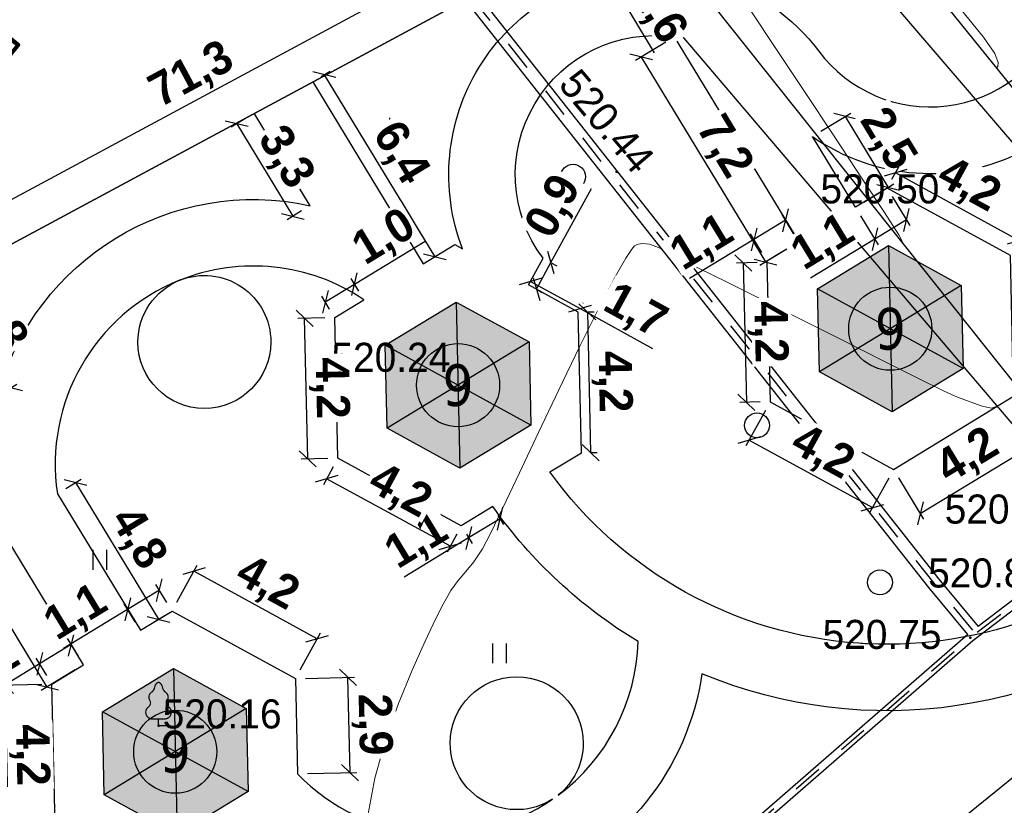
# Model space of a CAD drawing. Header units: millimetres. Extents: x 767170 to 66149698, y -983507 to 2493658.
# Tile 206 of 226: x 2842058 to 2871692, y -644420 to -620788. Entities that reach past the tile are written whole.
import ezdxf
from ezdxf.enums import TextEntityAlignment as Align

# ---------------------------------------------------------------- set-up
doc = ezdxf.new("R2010")
doc.units = ezdxf.units.MM
doc.linetypes.add('Д_ТРОТ_ТРУБА', pattern=[3, 1.5, -1.5])
for name, color, linetype in [('(004) Точки рельефа', 7, 'Continuous'), ('(022) Возд. Линии', 7, 'Continuous'), ('(028) Гидротехн.', 7, 'Continuous'), ('(031) Горизонтали', 42, 'Continuous'), ('(035) Откосы', 7, 'Continuous'), ('(036) Растительность', 7, 'Continuous'), ('(038) Деревья', 7, 'Continuous'), ('C-TOPO-MAJR', 9, 'Continuous'), ('YQ_DIM', 3, 'Continuous'), ('Цоколь', 7, 'Continuous')]:
    doc.layers.add(name, color=color, linetype=linetype)
doc.styles.add('D-431', font='txt')
doc.styles.add('FAYZXON', font='GOTHICB.TTF')
doc.styles.get("Standard").update_dxf_attribs({"font": 'isocpeui.ttf'})
doc.styles.add('Tahoma', font='tahoma.ttf')
doc.styles.add('СПДС', font='isocpeur.ttf')
doc.linetypes.add('ОТКОСЫ_НЕУКР', pattern='A,0.5,["|",Standard,S=1.2,R=0,X=0,Y=-1.2],1,["|",Standard,S=0.5,R=0,X=0,Y=-0.5],0.5', length=2)
doc.linetypes.add('ОТКОСЫ_НЕУКР1', pattern='A,0.5,["|",Standard,S=-1.2,R=0,X=0,Y=1.2],1,["|",Standard,S=-0.5,R=0,X=0,Y=0.5],0.5', length=2)
doc.dimstyles.new('MAGENTA genplan dimension', dxfattribs={"dimtxt": 1000, "dimasz": 500, "dimexe": 200, "dimexo": 300, "dimgap": 100, "dimtad": 1, "dimdec": 1, "dimlfac": 0.001, "dimzin": 1, "dimtxsty": 'FAYZXON', "dimblk": 'OBLIQUE', "dimcen": 0, "dimclrd": 142, "dimclre": 142, "dimclrt": 6, "dimadec": 0, "dimazin": 0, "dimtfac": 1, "dimtdec": 1, "dimtmove": 0, "dimatfit": 3, "dimldrblk": 'OBLIQUE', "dimfxl": 1, "dimlwd": 30, "dimlwe": 30, "dimarcsym": 0})

# ---------------------------------------------------------------- blocks, each defined once
blk = doc.blocks.new('d')
at = {"layer": '(038) Деревья'}
blk.add_ellipse((0, 0), major_axis=(0.265, 0.265), ratio=1, start_param=5.497787, end_param=11.780972, dxfattribs=at)
blk = doc.blocks.new('I04010')
for p, q in [((-0.412273, 0.007146), (-0.412273, 1.207146)), ((0.387727, 1.207146), (0.387727, 0.007146))]:
    blk.add_line(p, q)
blk = doc.blocks.new('karagach-flat-60')
at = {"layer": '(038) Деревья', "const_width": 0.0375}
for points in [[(0, 1.312, 0.246034), (-0.117, 1.159, 0.489079)], [(0, 1.312, -0.246034), (0.117, 1.159, -0.489079)], [(-0.208, 1.009, 0.430853), (-0.255, 0.753, 0.548276)], [(-0.208, 1.009, 0.181567), (-0.117, 1.159, 0.303004)], [(0.208, 1.009, -0.181567), (0.117, 1.159, -0.303004)], [(0.208, 1.009, -0.430853), (0.255, 0.753, -0.548276)], [(-0.315, 0.559, 0.383603), (-0.255, 0.753, 0.352912)], [(0.315, 0.559, -0.383603), (0.255, 0.753, -0.352912)], [(-0.315, 0.559, 0.626949), (-0.218, 0.206, 0.702465)], [(0.315, 0.559, -0.626949), (0.218, 0.206, -0.702465)]]:
    blk.add_lwpolyline(points, format="xyb", dxfattribs=at)
for points in [[(0, 0.206), (-0.218, 0.206)], [(0, 0), (0, 0.206)], [(0, 0.206), (0.218, 0.206)], [(0, 0), (0.281, 0)]]:
    blk.add_lwpolyline(points, dxfattribs=at)
at = {"layer": '(038) Деревья'}
blk.add_lwpolyline([(0, 0), (0, 0.206)], dxfattribs=at)
blk = doc.blocks.new('A$C05d28b1e')
at = {"layer": '(004) Точки рельефа', "color": 7, "linetype": 'ByBlock', "lineweight": -2}
for p in [(-72721, -27795), (-62407, -28440), (-81433, -33735), (-62077, -41814), (-86511, -44462)]:
    blk.add_point(p, dxfattribs=at)
at = {"layer": '(028) Гидротехн.', "color": 3, "linetype": 'Д_ТРОТ_ТРУБА', "ltscale": 600, "flags": 128}
blk.add_lwpolyline([(-58296, -38932), (-62076, -41813), (-73078, -51383)], dxfattribs=at)
at = {"layer": '(028) Гидротехн.', "ltscale": 600}
for points in [[(-58222, -39033), (-61998, -41911), (-72996, -51478)], [(-58377, -38837), (-61838, -41474)], [(-62156, -41717), (-73160, -51289)]]:
    blk.add_lwpolyline(points, dxfattribs=at)
at = {"layer": '(031) Горизонтали', "color": 42, "linetype": 'Continuous', "lineweight": 0, "ltscale": 600}
for points in [[(-61288, -24680), (-61288, -24680), (-61255, -24636), (-61241, -24513), (-61344, -24244), (-61677, -23747), (-62340, -22941), (-63189, -21976), (-64129, -20904), (-65064, -19777), (-65899, -18645), (-66538, -17559), (-66845, -16759), (-66924, -16216), (-66894, -15887), (-66851, -15734), (-66788, -15573), (-66629, -15278), (-66315, -14898), (-66114, -14749)], [(-64090, -29963), (-64233, -29698), (-64666, -29018), (-65329, -28010), (-66159, -26761), (-67094, -25355), (-68074, -23879), (-69037, -22419)], [(-80207, -47167), (-80000, -46035), (-79681, -44894), (-79293, -43795), (-78882, -42786), (-78490, -41918), (-78163, -41240), (-77945, -40802), (-77714, -40395), (-77491, -40092), (-77264, -39826), (-77024, -39530), (-76759, -39136), (-76530, -38697), (-76147, -37908), (-75649, -36859), (-75075, -35644), (-74461, -34354), (-73847, -33082), (-73271, -31918), (-72771, -30956), (-72451, -30394), (-72270, -30123), (-72183, -30026), (-72150, -30004), (-72078, -29979), (-71939, -29954), (-71736, -29973), (-71467, -30078), (-71337, -30150)], [(-70483, -30586), (-70235, -30703), (-69434, -31100), (-68371, -31633), (-67154, -32248), (-65888, -32888), (-64679, -33497), (-63636, -34018), (-62863, -34397), (-62468, -34576), (-62083, -34722), (-61724, -34852), (-61437, -34912), (-61266, -34848)]]:
    blk.add_lwpolyline(points, dxfattribs=at)
at = {"layer": '(035) Откосы', "linetype": 'ОТКОСЫ_НЕУКР', "ltscale": 600}
for points in [[(-79529, -13386), (-74046, -8905), (-55391, -31972), (-60247, -36045), (-79529, -13386)], [(-43467, -33713), (-50228, -38972), (-65716, -51272), (-69386, -54487), (-82461, -65521), (-92351, -78829), (-94563, -77018), (-83792, -65233), (-70933, -54336), (-66615, -50729), (-55308, -41565), (-45031, -33845), (-46804, -31485)]]:
    blk.add_lwpolyline(points, dxfattribs=at)
at = {"layer": '(035) Откосы', "linetype": 'ОТКОСЫ_НЕУКР1', "ltscale": 600}
blk.add_lwpolyline([(-77384, -13280), (-74180, -11342), (-56566, -31863), (-60208, -34835), (-77384, -13280)], dxfattribs=at)
at = {"layer": '(022) Возд. Линии', "xscale": 1000, "yscale": 1000, "zscale": 1000}
blk.add_blockref('karagach-flat-60', (-86511, -44462), dxfattribs=at)
at = {"layer": '(036) Растительность', "linetype": 'Continuous', "xscale": 500, "yscale": 500, "zscale": 500}
for p in [(-79339, -26777), (-88272, -39772), (-76242, -42588)]:
    blk.add_blockref('I04010', p, dxfattribs=at)
at = {"layer": '(038) Деревья', "linetype": 'Continuous', "xscale": 1000, "yscale": 1000, "zscale": 1000}
for p in [(-74036, -27946), (-68499, -35429), (-64800, -40149)]:
    blk.add_blockref('d', p, dxfattribs=at)
at = {"layer": '(004) Точки рельефа', "linetype": 'ByBlock', "insert": (-74177, -24912), "char_height": 875, "attachment_point": 4, "rotation": 310.2671, "style": 'D-431'}
blk.add_mtext('520.44', dxfattribs=at)
at = {"layer": '(004) Точки рельефа', "linetype": 'ByBlock', "char_height": 875, "attachment_point": 4, "style": 'D-431'}
for s, insert in [('520.50', (-66589, -28318)), ('520.24', (-81308, -33385)), ('520.74', (-62850, -37950)), ('520.82', (-63349, -39872)), ('520.75', (-66525, -41721)), ('520.16', (-86386, -44112))]:
    blk.add_mtext(s, dxfattribs=dict(at, insert=insert))
at = {"layer": 'C-TOPO-MAJR', "color": 32, "linetype": 'Continuous', "lineweight": 30, "insert": (-91884, -24505), "char_height": 1250, "width": 2398.75, "attachment_point": 5, "rotation": 231.0073, "style": 'СПДС', "bg_fill": 3, "box_fill_scale": 1.254, "bg_fill_color": 256, "bg_fill_true_color": 13158600, "bg_fill_transparency": 0}
blk.add_mtext('520', dxfattribs=at)
at = {"layer": '(028) Гидротехн.', "ltscale": 600}
for points in [[(-61834, -41479), (-63012, -40051), (-104067, 11957)], [(-62156, -41717), (-63323, -40302), (-104381, 11709)]]:
    blk.add_lwpolyline(points, dxfattribs=at)
at = {"layer": '(028) Гидротехн.', "color": 3, "linetype": 'Д_ТРОТ_ТРУБА', "ltscale": 600, "flags": 128}
blk.add_lwpolyline([(-62002, -41590), (-63167, -40177), (-104224, 11833)], dxfattribs=at)
blk = doc.blocks.new('_Oblique')
at = {"color": 0, "linetype": 'ByBlock', "lineweight": -2}
blk.add_line((-0.5, -0.5), (0.5, 0.5), dxfattribs=at)
blk = doc.blocks.new('*D1610')
at = {"layer": 'YQ_DIM', "color": 142, "lineweight": 30, "transparency": 16777216}
for p, q in [((2878953, -606218), (2816202, -639969)), ((2879369, -606991), (2878858, -606042)), ((2816618, -640742), (2816107, -639793))]:
    blk.add_line(p, q, dxfattribs=at)
at = {"layer": 'YQ_DIM', "color": 142, "lineweight": 30, "transparency": 16777216, "xscale": 500, "yscale": 500, "zscale": 500}
for p, rotation in [((2878953, -606218), 28.27377046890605), ((2816202, -639969), 208.273770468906)]:
    blk.add_blockref('_Oblique', p, dxfattribs=dict(at, rotation=rotation))
at = {"layer": 'YQ_DIM', "color": 6, "transparency": 16777216, "insert": (2847248, -622481), "char_height": 1000, "attachment_point": 5, "rotation": 28.2738, "style": 'FAYZXON'}
blk.add_mtext('71,3', dxfattribs=at)
blk = doc.blocks.new('A$C12754f4e-flat-1')
at = {"layer": 'Цоколь', "ltscale": 100}
h = blk.add_hatch(color=1, dxfattribs=at)
h.dxf.hatch_style = 1
h.paths.add_polyline_path([(37, 2500), (2183, 1218), (2146, -1282), (-37, -2500), (-2183, -1218), (-2146, 1282)])
blk.add_lwpolyline([(37, 2500), (2183, 1218), (2146, -1282), (-37, -2500), (-2183, -1218), (-2146, 1282)], close=True)
for points in [[(37, 2500), (-37, -2500)], [(2183, 1218), (-2183, -1218)], [(2146, -1282), (-2146, 1282)]]:
    blk.add_lwpolyline(points)
blk = doc.blocks.new('Eksplikatsia')
h = blk.add_hatch(color=2)
h.dxf.hatch_style = 1
edge = h.paths.add_edge_path()
edge.add_arc((0, 0), 1250, 0, 360)
at = {"lineweight": 30}
blk.add_circle((0, 0), 1250, dxfattribs=at)
at = {"color": 1}
blk.add_attdef('№', text='', height=1250, dxfattribs=at).set_placement((0, 0), align=Align.MIDDLE_CENTER)
blk = doc.blocks.new('*D1840')
at = {"color": 142, "lineweight": 30, "transparency": 16777216}
for p, q in [((2837391, -629927), (2836373, -630546)), ((2836544, -630442), (2842878, -640865)), ((2843725, -640350), (2842707, -640969))]:
    blk.add_line(p, q, dxfattribs=at)
at = {"color": 142, "lineweight": 30, "transparency": 16777216, "xscale": 500, "yscale": 500, "zscale": 500}
for p, rotation in [((2836544, -630442), 121.2865699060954), ((2842878, -640865), 301.2865699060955)]:
    blk.add_blockref('_Oblique', p, dxfattribs=dict(at, rotation=rotation))
at = {"color": 6, "transparency": 16777216, "insert": (2840305, -635292), "char_height": 1000, "attachment_point": 5, "rotation": 301.2866, "style": 'FAYZXON', "bg_fill": 3, "box_fill_scale": 1.1, "bg_fill_color": 256, "bg_fill_true_color": 13158600, "bg_fill_transparency": 0}
blk.add_mtext('12,2', dxfattribs=at)
blk = doc.blocks.new('*D1849')
at = {"color": 142, "lineweight": 30, "transparency": 16777216}
for p, q in [((2859439, -618069), (2858876, -618410)), ((2859047, -618307), (2859888, -619691)), ((2860280, -619453), (2859717, -619795)), ((2859888, -619691), (2861159, -621782))]:
    blk.add_line(p, q, dxfattribs=at)
at = {"color": 142, "lineweight": 30, "transparency": 16777216, "xscale": 500, "yscale": 500, "zscale": 500}
for p, rotation in [((2859047, -618307), 121.2865699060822), ((2859888, -619691), 301.2865699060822)]:
    blk.add_blockref('_Oblique', p, dxfattribs=dict(at, rotation=rotation))
at = {"color": 6, "transparency": 16777216, "insert": (2861247, -620589), "char_height": 1000, "attachment_point": 5, "rotation": 301.2866, "style": 'FAYZXON', "bg_fill": 3, "box_fill_scale": 1.1, "bg_fill_color": 256, "bg_fill_true_color": 13158600, "bg_fill_transparency": 0}
blk.add_mtext('1,6', dxfattribs=at)
blk = doc.blocks.new('*D1850')
at = {"color": 142, "lineweight": 30, "transparency": 16777216}
for p, q in [((2861502, -621464), (2860590, -622018)), ((2860761, -621914), (2864506, -628077)), ((2865247, -627627), (2864335, -628181))]:
    blk.add_line(p, q, dxfattribs=at)
at = {"color": 142, "lineweight": 30, "transparency": 16777216, "xscale": 500, "yscale": 500, "zscale": 500}
for p, rotation in [((2860761, -621914), 121.2865699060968), ((2864506, -628077), 301.2865699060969)]:
    blk.add_blockref('_Oblique', p, dxfattribs=dict(at, rotation=rotation))
at = {"color": 6, "transparency": 16777216, "insert": (2863228, -624635), "char_height": 1000, "attachment_point": 5, "rotation": 301.2866, "style": 'FAYZXON', "bg_fill": 3, "box_fill_scale": 1.1, "bg_fill_color": 256, "bg_fill_true_color": 13158600, "bg_fill_transparency": 0}
blk.add_mtext('7,2', dxfattribs=at)
blk = doc.blocks.new('*D1861')
at = {"color": 142, "lineweight": 30, "transparency": 16777216}
for p, q in [((2843449, -634890), (2843910, -634610)), ((2843739, -634714), (2846237, -638824)), ((2845947, -639000), (2846408, -638720))]:
    blk.add_line(p, q, dxfattribs=at)
at = {"color": 142, "lineweight": 30, "transparency": 16777216, "xscale": 500, "yscale": 500, "zscale": 500}
for p, rotation in [((2843739, -634714), 121.2865699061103), ((2846237, -638824), 301.2865699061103)]:
    blk.add_blockref('_Oblique', p, dxfattribs=dict(at, rotation=rotation))
at = {"color": 6, "transparency": 16777216, "insert": (2845582, -636408), "char_height": 1000, "attachment_point": 5, "rotation": 301.2866, "style": 'FAYZXON', "bg_fill": 3, "box_fill_scale": 1.1, "bg_fill_color": 256, "bg_fill_true_color": 13158600, "bg_fill_transparency": 0}
blk.add_mtext('4,8', dxfattribs=at)
blk = doc.blocks.new('*D1869')
at = {"color": 142, "lineweight": 30, "transparency": 16777216}
for p, q in [((2866172, -624142), (2867073, -623595)), ((2866902, -623698), (2868199, -625833)), ((2867469, -626277), (2868370, -625729))]:
    blk.add_line(p, q, dxfattribs=at)
at = {"color": 142, "lineweight": 30, "transparency": 16777216, "xscale": 500, "yscale": 500, "zscale": 500}
for p, rotation in [((2866902, -623698), 121.286569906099), ((2868199, -625833), 301.286569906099)]:
    blk.add_blockref('_Oblique', p, dxfattribs=dict(at, rotation=rotation))
at = {"color": 6, "transparency": 16777216, "insert": (2868144, -624405), "char_height": 1000, "attachment_point": 5, "rotation": 301.2866, "style": 'FAYZXON', "bg_fill": 3, "box_fill_scale": 1.1, "bg_fill_color": 256, "bg_fill_true_color": 13158600, "bg_fill_transparency": 0}
blk.add_mtext('2,5', dxfattribs=at)
blk = doc.blocks.new('*D1871')
at = {"color": 142, "lineweight": 30, "transparency": 16777216}
for p, q in [((2843826, -639938), (2843508, -639415)), ((2843612, -639586), (2842658, -640166)), ((2842872, -640518), (2842554, -639995)), ((2842658, -640166), (2840723, -641341))]:
    blk.add_line(p, q, dxfattribs=at)
at = {"color": 142, "lineweight": 30, "transparency": 16777216, "xscale": 500, "yscale": 500, "zscale": 500}
for p, rotation in [((2843612, -639586), 31.28656990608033), ((2842658, -640166), 211.2865699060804)]:
    blk.add_blockref('_Oblique', p, dxfattribs=dict(at, rotation=rotation))
at = {"color": 6, "transparency": 16777216, "insert": (2841122, -640300), "char_height": 1000, "attachment_point": 5, "rotation": 31.2866, "style": 'FAYZXON', "bg_fill": 3, "box_fill_scale": 1.1, "bg_fill_color": 256, "bg_fill_true_color": 13158600, "bg_fill_transparency": 0}
blk.add_mtext('1,1', dxfattribs=at)
blk = doc.blocks.new('*D1872')
at = {"color": 142, "lineweight": 30, "transparency": 16777216}
for p, q in [((2842728, -640786), (2841413, -640815)), ((2841613, -640811), (2841708, -645037)), ((2842823, -645012), (2841508, -645041))]:
    blk.add_line(p, q, dxfattribs=at)
at = {"color": 142, "lineweight": 30, "transparency": 16777216, "xscale": 500, "yscale": 500, "zscale": 500}
for p, rotation in [((2841613, -640811), 91.28656990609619), ((2841708, -645037), 271.2865699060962)]:
    blk.add_blockref('_Oblique', p, dxfattribs=dict(at, rotation=rotation))
at = {"color": 6, "transparency": 16777216, "insert": (2842355, -642908), "char_height": 1000, "attachment_point": 5, "rotation": 271.2866, "style": 'FAYZXON', "bg_fill": 3, "box_fill_scale": 1.1, "bg_fill_color": 256, "bg_fill_true_color": 13158600, "bg_fill_transparency": 0}
blk.add_mtext('4,2', dxfattribs=at)
blk = doc.blocks.new('*D1874')
at = {"color": 142, "lineweight": 30, "transparency": 16777216}
for p, q in [((2850656, -640603), (2852139, -640570)), ((2852003, -643440), (2851939, -640574)), ((2850720, -643468), (2852203, -643435))]:
    blk.add_line(p, q, dxfattribs=at)
at = {"color": 142, "lineweight": 30, "transparency": 16777216, "xscale": 500, "yscale": 500, "zscale": 500}
for p, rotation in [((2851939, -640574), 91.28656990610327), ((2852003, -643440), 271.2865699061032)]:
    blk.add_blockref('_Oblique', p, dxfattribs=dict(at, rotation=rotation))
at = {"color": 6, "transparency": 16777216, "insert": (2852666, -641991), "char_height": 1000, "attachment_point": 5, "rotation": 271.2866, "style": 'FAYZXON', "bg_fill": 3, "box_fill_scale": 1.1, "bg_fill_color": 256, "bg_fill_true_color": 13158600, "bg_fill_transparency": 0}
blk.add_mtext('2,9', dxfattribs=at)
blk = doc.blocks.new('*D1875')
at = {"color": 142, "lineweight": 30, "transparency": 16777216}
for p, q in [((2846789, -638313), (2847399, -637199)), ((2851014, -639408), (2847303, -637375)), ((2850500, -640346), (2851110, -639232))]:
    blk.add_line(p, q, dxfattribs=at)
at = {"color": 142, "lineweight": 30, "transparency": 16777216, "xscale": 500, "yscale": 500, "zscale": 500}
for p, rotation in [((2847303, -637375), 151.2865699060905), ((2851014, -639408), 331.2865699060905)]:
    blk.add_blockref('_Oblique', p, dxfattribs=dict(at, rotation=rotation))
at = {"color": 6, "transparency": 16777216, "insert": (2849493, -637782), "char_height": 1000, "attachment_point": 5, "rotation": 331.2866, "style": 'FAYZXON', "bg_fill": 3, "box_fill_scale": 1.1, "bg_fill_color": 256, "bg_fill_true_color": 13158600, "bg_fill_transparency": 0}
blk.add_mtext('4,2', dxfattribs=at)
blk = doc.blocks.new('*D1876')
at = {"color": 142, "lineweight": 30, "transparency": 16777216}
for p, q in [((2846262, -637947), (2845308, -638527)), ((2846489, -638320), (2846158, -637776)), ((2845308, -638527), (2843373, -639703)), ((2845535, -638900), (2845204, -638356))]:
    blk.add_line(p, q, dxfattribs=at)
at = {"color": 142, "lineweight": 30, "transparency": 16777216, "xscale": 500, "yscale": 500, "zscale": 500}
for p, rotation in [((2846262, -637947), 31.28656990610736), ((2845308, -638527), 211.2865699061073)]:
    blk.add_blockref('_Oblique', p, dxfattribs=dict(at, rotation=rotation))
at = {"color": 6, "transparency": 16777216, "insert": (2843773, -638661), "char_height": 1000, "attachment_point": 5, "rotation": 31.2866, "style": 'FAYZXON', "bg_fill": 3, "box_fill_scale": 1.1, "bg_fill_color": 256, "bg_fill_true_color": 13158600, "bg_fill_transparency": 0}
blk.add_mtext('1,1', dxfattribs=at)
blk = doc.blocks.new('*D1878')
at = {"color": 142, "lineweight": 30, "transparency": 16777216}
for p, q in [((2858049, -628097), (2859270, -625868)), ((2857612, -628895), (2858049, -628097)), ((2858075, -628111), (2858225, -628193)), ((2857637, -628909), (2857787, -628991))]:
    blk.add_line(p, q, dxfattribs=at)
at = {"color": 142, "lineweight": 30, "transparency": 16777216, "xscale": 500, "yscale": 500, "zscale": 500}
for p, rotation in [((2858049, -628097), 61.28656990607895), ((2857612, -628895), 241.286569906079)]:
    blk.add_blockref('_Oblique', p, dxfattribs=dict(at, rotation=rotation))
at = {"color": 6, "transparency": 16777216, "insert": (2858170, -626429), "char_height": 1000, "attachment_point": 5, "rotation": 61.2866, "style": 'FAYZXON', "bg_fill": 3, "box_fill_scale": 1.1, "bg_fill_color": 256, "bg_fill_true_color": 13158600, "bg_fill_transparency": 0}
blk.add_mtext('0,9', dxfattribs=at)
blk = doc.blocks.new('*D1879')
at = {"color": 142, "lineweight": 30, "transparency": 16777216}
for p, q in [((2857518, -628502), (2857528, -628485)), ((2857432, -628660), (2858925, -629478)), ((2859012, -629320), (2859021, -629303)), ((2858925, -629478), (2861109, -630675))]:
    blk.add_line(p, q, dxfattribs=at)
at = {"color": 142, "lineweight": 30, "transparency": 16777216, "xscale": 500, "yscale": 500, "zscale": 500}
for p, rotation in [((2857432, -628660), 151.2865699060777), ((2858925, -629478), 331.2865699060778)]:
    blk.add_blockref('_Oblique', p, dxfattribs=dict(at, rotation=rotation))
at = {"color": 6, "transparency": 16777216, "insert": (2860564, -629598), "char_height": 1000, "attachment_point": 5, "rotation": 331.2866, "style": 'FAYZXON', "bg_fill": 3, "box_fill_scale": 1.1, "bg_fill_color": 256, "bg_fill_true_color": 13158600, "bg_fill_transparency": 0}
blk.add_mtext('1,7', dxfattribs=at)
blk = doc.blocks.new('*D1880')
at = {"color": 142, "lineweight": 30, "transparency": 16777216}
for p, q in [((2859146, -629577), (2859239, -633809)), ((2859168, -629577), (2859346, -629573)), ((2859261, -633809), (2859439, -633805))]:
    blk.add_line(p, q, dxfattribs=at)
at = {"color": 142, "lineweight": 30, "transparency": 16777216, "xscale": 500, "yscale": 500, "zscale": 500}
for p, rotation in [((2859146, -629577), 91.26135656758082), ((2859239, -633809), 271.2613565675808)]:
    blk.add_blockref('_Oblique', p, dxfattribs=dict(at, rotation=rotation))
at = {"color": 6, "transparency": 16777216, "insert": (2859887, -631678), "char_height": 1000, "attachment_point": 5, "rotation": 271.2614, "style": 'FAYZXON', "bg_fill": 3, "box_fill_scale": 1.1, "bg_fill_color": 256, "bg_fill_true_color": 13158600, "bg_fill_transparency": 0}
blk.add_mtext('4,2', dxfattribs=at)
blk = doc.blocks.new('*D1881')
at = {"color": 142, "lineweight": 30, "transparency": 16777216}
for p, q in [((2856519, -635799), (2855568, -636377)), ((2856453, -635690), (2856623, -635970)), ((2855568, -636377), (2853633, -637553)), ((2855502, -636268), (2855672, -636548))]:
    blk.add_line(p, q, dxfattribs=at)
at = {"color": 142, "lineweight": 30, "transparency": 16777216, "xscale": 500, "yscale": 500, "zscale": 500}
for p, rotation in [((2856519, -635799), 31.28656990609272), ((2855568, -636377), 211.2865699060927)]:
    blk.add_blockref('_Oblique', p, dxfattribs=dict(at, rotation=rotation))
at = {"color": 6, "transparency": 16777216, "insert": (2854032, -636512), "char_height": 1000, "attachment_point": 5, "rotation": 31.2866, "style": 'FAYZXON', "bg_fill": 3, "box_fill_scale": 1.1, "bg_fill_color": 256, "bg_fill_true_color": 13158600, "bg_fill_transparency": 0}
blk.add_mtext('1,1', dxfattribs=at)
blk = doc.blocks.new('*D1882')
at = {"color": 142, "lineweight": 30, "transparency": 16777216}
for p, q in [((2851491, -634242), (2851199, -634779)), ((2855020, -636628), (2851295, -634604)), ((2855216, -636267), (2854925, -636804))]:
    blk.add_line(p, q, dxfattribs=at)
at = {"color": 142, "lineweight": 30, "transparency": 16777216, "xscale": 500, "yscale": 500, "zscale": 500}
for p, rotation in [((2851295, -634604), 151.4724471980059), ((2855020, -636628), 331.4724471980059)]:
    blk.add_blockref('_Oblique', p, dxfattribs=dict(at, rotation=rotation))
at = {"color": 6, "transparency": 16777216, "insert": (2853489, -635005), "char_height": 1000, "attachment_point": 5, "rotation": 331.4724, "style": 'FAYZXON', "bg_fill": 3, "box_fill_scale": 1.1, "bg_fill_color": 256, "bg_fill_true_color": 13158600, "bg_fill_transparency": 0}
blk.add_mtext('4,2', dxfattribs=at)
blk = doc.blocks.new('*D1883')
at = {"color": 142, "lineweight": 30, "transparency": 16777216}
for p, q in [((2851239, -629755), (2850433, -629773)), ((2850728, -633999), (2850633, -629768)), ((2851334, -633986), (2850528, -634004))]:
    blk.add_line(p, q, dxfattribs=at)
at = {"color": 142, "lineweight": 30, "transparency": 16777216, "xscale": 500, "yscale": 500, "zscale": 500}
for p, rotation in [((2850633, -629768), 91.28656990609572), ((2850728, -633999), 271.2865699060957)]:
    blk.add_blockref('_Oblique', p, dxfattribs=dict(at, rotation=rotation))
at = {"color": 6, "transparency": 16777216, "insert": (2851375, -631868), "char_height": 1000, "attachment_point": 5, "rotation": 271.2866, "style": 'FAYZXON', "bg_fill": 3, "box_fill_scale": 1.1, "bg_fill_color": 256, "bg_fill_true_color": 13158600, "bg_fill_transparency": 0}
blk.add_mtext('4,2', dxfattribs=at)
blk = doc.blocks.new('*D1884')
at = {"color": 142, "lineweight": 30, "transparency": 16777216}
for p, q in [((2852134, -628742), (2854263, -627448)), ((2851254, -629277), (2852134, -628742)), ((2852265, -628956), (2852031, -628571)), ((2851384, -629492), (2851150, -629107))]:
    blk.add_line(p, q, dxfattribs=at)
at = {"color": 142, "lineweight": 30, "transparency": 16777216, "xscale": 500, "yscale": 500, "zscale": 500}
for p, rotation in [((2852134, -628742), 31.28656990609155), ((2851254, -629277), 211.2865699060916)]:
    blk.add_blockref('_Oblique', p, dxfattribs=dict(at, rotation=rotation))
at = {"color": 6, "transparency": 16777216, "insert": (2853052, -627371), "char_height": 1000, "attachment_point": 5, "rotation": 31.2866, "style": 'FAYZXON', "bg_fill": 3, "box_fill_scale": 1.1, "bg_fill_color": 256, "bg_fill_true_color": 13158600, "bg_fill_transparency": 0}
blk.add_mtext('1,0', dxfattribs=at)
blk = doc.blocks.new('*D1885')
at = {"color": 142, "lineweight": 30, "transparency": 16777216}
for p, q in [((2839668, -628667), (2839979, -628478)), ((2839808, -628581), (2841797, -631854)), ((2841656, -631940), (2841968, -631750))]:
    blk.add_line(p, q, dxfattribs=at)
at = {"color": 142, "lineweight": 30, "transparency": 16777216, "xscale": 500, "yscale": 500, "zscale": 500}
for p, rotation in [((2839808, -628581), 121.2865699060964), ((2841797, -631854), 301.2865699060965)]:
    blk.add_blockref('_Oblique', p, dxfattribs=dict(at, rotation=rotation))
at = {"color": 6, "transparency": 16777216, "insert": (2841397, -629857), "char_height": 1000, "attachment_point": 5, "rotation": 301.2866, "style": 'FAYZXON', "bg_fill": 3, "box_fill_scale": 1.1, "bg_fill_color": 256, "bg_fill_true_color": 13158600, "bg_fill_transparency": 0}
blk.add_mtext('3,8', dxfattribs=at)
blk = doc.blocks.new('*D1886')
at = {"color": 142, "lineweight": 30, "transparency": 16777216}
for p, q in [((2848856, -623761), (2848419, -624026)), ((2848590, -623922), (2850279, -626700)), ((2850544, -626539), (2850108, -626804))]:
    blk.add_line(p, q, dxfattribs=at)
at = {"color": 142, "lineweight": 30, "transparency": 16777216, "xscale": 500, "yscale": 500, "zscale": 500}
for p, rotation in [((2848590, -623922), 121.2865699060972), ((2850279, -626700), 301.2865699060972)]:
    blk.add_blockref('_Oblique', p, dxfattribs=dict(at, rotation=rotation))
at = {"color": 6, "transparency": 16777216, "insert": (2850029, -624950), "char_height": 1000, "attachment_point": 5, "rotation": 301.2866, "style": 'FAYZXON', "bg_fill": 3, "box_fill_scale": 1.1, "bg_fill_color": 256, "bg_fill_true_color": 13158600, "bg_fill_transparency": 0}
blk.add_mtext('3,3', dxfattribs=at)
blk = doc.blocks.new('*D1887')
at = {"color": 142, "lineweight": 30, "transparency": 16777216}
for p, q in [((2851132, -622500), (2851398, -622339)), ((2851227, -622443), (2854553, -627917)), ((2854459, -627974), (2854724, -627813))]:
    blk.add_line(p, q, dxfattribs=at)
at = {"color": 142, "lineweight": 30, "transparency": 16777216, "xscale": 500, "yscale": 500, "zscale": 500}
for p, rotation in [((2851227, -622443), 121.2865699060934), ((2854553, -627917), 301.2865699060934)]:
    blk.add_blockref('_Oblique', p, dxfattribs=dict(at, rotation=rotation))
at = {"color": 6, "transparency": 16777216, "insert": (2853484, -624819), "char_height": 1000, "attachment_point": 5, "rotation": 301.2866, "style": 'FAYZXON', "bg_fill": 3, "box_fill_scale": 1.1, "bg_fill_color": 256, "bg_fill_true_color": 13158600, "bg_fill_transparency": 0}
blk.add_mtext('6,4', dxfattribs=at)
blk = doc.blocks.new('*D1896')
at = {"color": 142, "lineweight": 30, "transparency": 16777216}
for p, q in [((2864251, -628095), (2863635, -628108)), ((2863835, -628104), (2863929, -632298)), ((2864345, -632288), (2863729, -632302))]:
    blk.add_line(p, q, dxfattribs=at)
at = {"color": 142, "lineweight": 30, "transparency": 16777216, "xscale": 500, "yscale": 500, "zscale": 500}
for p, rotation in [((2863835, -628104), 91.28656990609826), ((2863929, -632298), 271.2865699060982)]:
    blk.add_blockref('_Oblique', p, dxfattribs=dict(at, rotation=rotation))
at = {"color": 6, "transparency": 16777216, "insert": (2864577, -630185), "char_height": 1000, "attachment_point": 5, "rotation": 271.2866, "style": 'FAYZXON', "bg_fill": 3, "box_fill_scale": 1.1, "bg_fill_color": 256, "bg_fill_true_color": 13158600, "bg_fill_transparency": 0}
blk.add_mtext('4,2', dxfattribs=at)
blk = doc.blocks.new('*D1897')
at = {"color": 142, "lineweight": 30, "transparency": 16777216}
for p, q in [((2864501, -632545), (2863918, -633609)), ((2864014, -633434), (2867725, -635467)), ((2868212, -634578), (2867629, -635642))]:
    blk.add_line(p, q, dxfattribs=at)
at = {"color": 142, "lineweight": 30, "transparency": 16777216, "xscale": 500, "yscale": 500, "zscale": 500}
for p, rotation in [((2864014, -633434), 151.2865699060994), ((2867725, -635467), 331.2865699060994)]:
    blk.add_blockref('_Oblique', p, dxfattribs=dict(at, rotation=rotation))
at = {"color": 6, "transparency": 16777216, "insert": (2866204, -633841), "char_height": 1000, "attachment_point": 5, "rotation": 331.2866, "style": 'FAYZXON', "bg_fill": 3, "box_fill_scale": 1.1, "bg_fill_color": 256, "bg_fill_true_color": 13158600, "bg_fill_transparency": 0}
blk.add_mtext('4,2', dxfattribs=at)
blk = doc.blocks.new('*D1898')
at = {"color": 142, "lineweight": 30, "transparency": 16777216}
for p, q in [((2872129, -632373), (2872882, -633613)), ((2869162, -635639), (2872778, -633442)), ((2868512, -634571), (2869265, -635810))]:
    blk.add_line(p, q, dxfattribs=at)
at = {"color": 142, "lineweight": 30, "transparency": 16777216, "xscale": 500, "yscale": 500, "zscale": 500}
for p, rotation in [((2872778, -633442), 31.28656990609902), ((2869162, -635639), 211.286569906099)]:
    blk.add_blockref('_Oblique', p, dxfattribs=dict(at, rotation=rotation))
at = {"color": 6, "transparency": 16777216, "insert": (2870609, -633946), "char_height": 1000, "attachment_point": 5, "rotation": 31.2866, "style": 'FAYZXON', "bg_fill": 3, "box_fill_scale": 1.1, "bg_fill_color": 256, "bg_fill_true_color": 13158600, "bg_fill_transparency": 0}
blk.add_mtext('4,2', dxfattribs=at)
blk = doc.blocks.new('*D1900')
at = {"color": 142, "lineweight": 30, "transparency": 16777216}
for p, q in [((2868311, -625590), (2868514, -625218)), ((2872130, -627427), (2868418, -625394)), ((2872022, -627623), (2872226, -627251))]:
    blk.add_line(p, q, dxfattribs=at)
at = {"color": 142, "lineweight": 30, "transparency": 16777216, "xscale": 500, "yscale": 500, "zscale": 500}
for p, rotation in [((2868418, -625394), 151.2865699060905), ((2872130, -627427), 331.2865699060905)]:
    blk.add_blockref('_Oblique', p, dxfattribs=dict(at, rotation=rotation))
at = {"color": 6, "transparency": 16777216, "insert": (2870608, -625800), "char_height": 1000, "attachment_point": 5, "rotation": 331.2866, "style": 'FAYZXON', "bg_fill": 3, "box_fill_scale": 1.1, "bg_fill_color": 256, "bg_fill_true_color": 13158600, "bg_fill_transparency": 0}
blk.add_mtext('4,2', dxfattribs=at)
blk = doc.blocks.new('*D1901')
at = {"color": 142, "lineweight": 30, "transparency": 16777216}
for p, q in [((2868322, -626109), (2868854, -626984)), ((2867369, -626689), (2867900, -627563)), ((2868750, -626813), (2867796, -627392)), ((2867796, -627392), (2865861, -628568))]:
    blk.add_line(p, q, dxfattribs=at)
at = {"color": 142, "lineweight": 30, "transparency": 16777216, "xscale": 500, "yscale": 500, "zscale": 500}
for p, rotation in [((2868750, -626813), 31.28656990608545), ((2867796, -627392), 211.2865699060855)]:
    blk.add_blockref('_Oblique', p, dxfattribs=dict(at, rotation=rotation))
at = {"color": 6, "transparency": 16777216, "insert": (2866260, -627527), "char_height": 1000, "attachment_point": 5, "rotation": 31.2866, "style": 'FAYZXON', "bg_fill": 3, "box_fill_scale": 1.1, "bg_fill_color": 256, "bg_fill_true_color": 13158600, "bg_fill_transparency": 0}
blk.add_mtext('1,1', dxfattribs=at)
blk = doc.blocks.new('*D1902')
at = {"color": 142, "lineweight": 30, "transparency": 16777216}
for p, q in [((2865348, -627215), (2865006, -626652)), ((2865110, -626823), (2864156, -627402)), ((2864394, -627794), (2864052, -627231)), ((2864156, -627402), (2862221, -628578))]:
    blk.add_line(p, q, dxfattribs=at)
at = {"color": 142, "lineweight": 30, "transparency": 16777216, "xscale": 500, "yscale": 500, "zscale": 500}
for p, rotation in [((2865110, -626823), 31.28656990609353), ((2864156, -627402), 211.2865699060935)]:
    blk.add_blockref('_Oblique', p, dxfattribs=dict(at, rotation=rotation))
at = {"color": 6, "transparency": 16777216, "insert": (2862620, -627537), "char_height": 1000, "attachment_point": 5, "rotation": 31.2866, "style": 'FAYZXON', "bg_fill": 3, "box_fill_scale": 1.1, "bg_fill_color": 256, "bg_fill_true_color": 13158600, "bg_fill_transparency": 0}
blk.add_mtext('1,1', dxfattribs=at)

msp = doc.modelspace()

# ---------------------------------------------------------------- block references
at = {"color": 5, "lineweight": 50}
msp.add_blockref('A$C05d28b1e', (2932748.06, -597565.05), dxfattribs=at)

# ---------------------------------------------------------------- next in the draw order: linework, layer by layer
at = {"lineweight": 30}
for points in [[(2828267.55, -695782.66), (2812318.03, -656657.79, -0.16168228), (2812192.38, -654771.21), (2815276.99, -642893.81, -0.20876473), (2816759.61, -641005.82), (2879510.67, -607254.91, 0.14199501), (2883088.46, -603746.72), (2885410.25, -599626.12, -0.1300409), (2886480.43, -598526.33), (2897126.81, -592138.52, 0.40867475), (2899594.97, -582648.98), (2890723.46, -567207.27), (2861792.88, -516850.78, -0.41421356), (2862899.68, -512755.05), (2867083.12, -510351.6), (2865047.42, -506908), (2860444.37, -509552.52, -0.32105605), (2856969.11, -509204.36, 0.32190714), (2848841.45, -508402.75), (2761750.14, -558796.11)], [(2904514.89, -601756.12), (2904065.99, -602090.21, 0.41637355), (2895598.03, -599555.56, -0.56397378), (2898527.32, -601326.55, -1), (2894527.32, -601326.55, -0.27728498), (2895588.12, -599560.79, 0.44903213), (2893352.12, -608706.95), (2896314.32, -610329.61), (2896409.34, -614560.59), (2894990.36, -615422.89, -0.57112991), (2882432.34, -624242.63, -0.59870184), (2862590.07, -640463.75, -0.59026657), (2849543.77, -645391.93), (2846834.45, -647038.35), (2843122.8, -645005.15), (2843027.78, -640774.17), (2843981.51, -640194.6), (2837647.37, -629771.26)], [(2861459.03, -616964.06), (2863033.82, -619555.5, -0.15615088), (2866110.5, -621739.21, 1.00000003), (2872809.61, -616712.29), (2873609.46, -616112.09), (2873561.95, -613996.6), (2874515.68, -613417.03), (2872923.9, -610797.63)], [(2850876.07, -622656.15), (2854202.29, -628129.7), (2855156.02, -627550.13), (2855386.83, -627676.56, -0.49457748), (2860536.39, -619296.98), (2859695.2, -617912.74)], [(2839411.2, -628822.57), (2841400.06, -632095.41, -0.40071786), (2850800.45, -626382.91), (2849112.24, -623604.83)]]:
    msp.add_lwpolyline(points, format="xyb", dxfattribs=at)
msp.add_lwpolyline([(2816759.61, -641005.82), (2879510.67, -607254.91)])
for points in [[(2816759.61, -641005.82), (2879510.67, -607254.91)], [(2879510.67, -607254.91), (2816759.61, -641005.82)]]:
    msp.add_lwpolyline(points, dxfattribs=at)
for points in [[(2878319.76, -619682.79, -0.1413603), (2880676.95, -626221.42, -0.0280966), (2880689.56, -626445.66, -0.44244469), (2867561.68, -639560.87, -0.03073181), (2867316.47, -639546.64, -0.22261062), (2858011.55, -634392.31), (2858962.69, -633814.31), (2858867.67, -629583.33), (2857374.19, -628765.22), (2857811.7, -627966.53, -0.66871213), (2861758.57, -621308.17), (2865503.64, -627471), (2864549.91, -628050.57), (2864644.93, -632281.55), (2868356.58, -634314.75), (2871973.21, -632116.97), (2871878.19, -627885.99), (2868166.54, -625852.79), (2867212.81, -626432.36), (2865915.6, -624297.71, 0.60142642), (2875647.09, -619317.75), (2877368.62, -620260.79)], [(2849616.88, -630482.09, -1), (2845616.88, -630482.09, -0.3063773), (2846872.06, -628625.96, 0.34761121), (2843193.09, -635045.98), (2845690.67, -639155.96), (2846644.41, -638576.39), (2850356.06, -640609.59), (2850420.41, -643475.13, 0.36673291), (2858095.24, -644236.23, -0.59291503), (2855016.01, -642552.41, -1), (2859016.01, -642552.41, -0.22834556), (2858262.39, -644116.55, 0.23000837), (2860669.23, -639493.61, -0.10369685), (2856297.57, -635433.88), (2855346.06, -636012.1), (2851634.41, -633978.9), (2851539.39, -629747.91), (2852420.36, -629212.56, 0.2481863), (2846873.55, -628625.36, -0.53069452)]]:
    msp.add_lwpolyline(points, format="xyb", close=True, dxfattribs=at)

# ---------------------------------------------------------------- next in the draw order: block references
at = {"ltscale": 100, "rotation": 2.138625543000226}
for p in [(2868261.56, -630083.77), (2855251.04, -631781.11), (2846739.43, -642807.37)]:
    msp.add_blockref('A$C12754f4e-flat-1', p, dxfattribs=at)
ref = msp.add_blockref('Eksplikatsia', (2868261.56, -630083.77))
ref.add_attrib('№', '9', dxfattribs={"color": 1, "height": 1250, "style": 'Tahoma'}).set_placement((2868261.56, -630083.77), align=Align.MIDDLE_CENTER)
ref = msp.add_blockref('Eksplikatsia', (2855251.04, -631781.11))
ref.add_attrib('№', '9', dxfattribs={"color": 1, "height": 1250, "style": 'Tahoma'}).set_placement((2855251.04, -631781.11), align=Align.MIDDLE_CENTER)
ref = msp.add_blockref('Eksplikatsia', (2846739.43, -642807.37))
ref.add_attrib('№', '9', dxfattribs={"color": 1, "height": 1250, "style": 'Tahoma'}).set_placement((2846739.43, -642807.37), align=Align.MIDDLE_CENTER)

# ---------------------------------------------------------------- next in the draw order: dimensions: what is measured, and where the dimension line sits
at = {"layer": 'YQ_DIM'}
dim = msp.add_aligned_dim(p1=(2879510.67, -607254.91), p2=(2816759.61, -641005.82), distance=-1177.27, dimstyle='MAGENTA genplan dimension', dxfattribs=at)
dim.commit()
dim.dimension.update_dxf_attribs({"geometry": '*D1610', "text_midpoint": (2847248.19, -622481.32)})

# ---------------------------------------------------------------- next in the draw order: dimensions: what is measured, and where the dimension line sits
for p1, p2, distance, picture, middle in [((2859695.2, -617912.74), (2860536.39, -619296.98), -758.42, '*D1849', (2861247.41, -620588.81)), ((2865915.6, -624297.71), (2867212.81, -626432.36), 1153.96, '*D1869', (2868144.44, -624404.74)), ((2857374.19, -628765.22), (2857811.7, -627966.53), -270.94, '*D1878', (2858170.26, -626428.92)), ((2837647.37, -629771.26), (2843981.51, -640194.6), -1291.02, '*D1840', (2840305.24, -635292.36)), ((2856297.57, -635433.88), (2855346.06, -636012.1), 427.15, '*D1881', (2854032.27, -636511.56)), ((2850420.41, -643475.13), (2850356.06, -640609.59), -1583.44, '*D1874', (2852666.28, -641991.2))]:
    dim = msp.add_aligned_dim(p1=p1, p2=p2, distance=distance, dimstyle='MAGENTA genplan dimension', override={"dimtfill": 1, "dimarcsym": 1})
    dim.commit()
    dim.dimension.update_dxf_attribs({"geometry": picture, "text_midpoint": middle})

# ---------------------------------------------------------------- next in the draw order: dimensions: what is measured, and where the dimension line sits
for p1, p2, distance, picture, middle in [((2861758.57, -621308.17), (2865503.64, -627471), -1166.99, '*D1850', (2863227.9, -624634.6)), ((2871878.19, -627885.99), (2868166.54, -625852.79), -523.62, '*D1900', (2870607.91, -625800.46)), ((2839411.2, -628822.57), (2841400.06, -632095.41), 464.4, '*D1885', (2841396.58, -629856.8)), ((2857374.19, -628765.22), (2858867.67, -629583.33), 119.68, '*D1879', (2860564.24, -629597.94)), ((2843193.09, -635045.98), (2845690.67, -639155.96), 639.25, '*D1861', (2845582.25, -636407.98))]:
    dim = msp.add_aligned_dim(p1=p1, p2=p2, distance=distance, dimstyle='MAGENTA genplan dimension', override={"dimtfill": 1, "dimarcsym": 1})
    dim.commit()
    dim.dimension.update_dxf_attribs({"geometry": picture, "text_midpoint": middle})

# ---------------------------------------------------------------- next in the draw order: dimensions: what is measured, and where the dimension line sits
for p1, p2, distance, picture, middle in [((2864550.75, -628087.86), (2864644.93, -632281.55), -715.75, '*D1896', (2864577.27, -630185.17)), ((2858867.67, -629583.33), (2858960.85, -633815.43), 278.27, '*D1880', (2859887.47, -631677.95)), ((2850356.06, -640609.59), (2846644.41, -638576.39), -1370.25, '*D1875', (2849492.52, -637781.54)), ((2843981.51, -640194.6), (2843027.78, -640774.17), -712.2, '*D1871', (2841122.3, -640299.97))]:
    dim = msp.add_aligned_dim(p1=p1, p2=p2, distance=distance, dimstyle='MAGENTA genplan dimension', override={"dimtfill": 1, "dimarcsym": 1})
    dim.commit()
    dim.dimension.update_dxf_attribs({"geometry": picture, "text_midpoint": middle})

# ---------------------------------------------------------------- next in the draw order: dimensions: what is measured, and where the dimension line sits
for p1, p2, distance, picture, middle in [((2868166.54, -625852.79), (2867212.81, -626432.36), 1123.18, '*D1901', (2866260.48, -627526.64)), ((2864644.93, -632281.55), (2868356.58, -634314.75), -1313.59, '*D1897', (2866203.65, -633840.52)), ((2855359.64, -636003.85), (2851634.41, -633978.9), 710.96, '*D1882', (2853489.48, -635005.25)), ((2846644.41, -638576.39), (2845690.67, -639155.96), -736.35, '*D1876', (2843772.65, -638661.11)), ((2843027.89, -640778.88), (2843122.8, -645005.15), -1415.61, '*D1872', (2842355.09, -642908.19))]:
    dim = msp.add_aligned_dim(p1=p1, p2=p2, distance=distance, dimstyle='MAGENTA genplan dimension', override={"dimtfill": 1, "dimarcsym": 1})
    dim.commit()
    dim.dimension.update_dxf_attribs({"geometry": picture, "text_midpoint": middle})

# ---------------------------------------------------------------- next in the draw order: dimensions: what is measured, and where the dimension line sits
for p1, p2, distance, picture, middle in [((2865503.64, -627471), (2864549.91, -628050.57), -758.64, '*D1902', (2862620.31, -627536.68)), ((2851634.41, -633978.9), (2851539.39, -629747.91), 906.94, '*D1883', (2851375.19, -631868.16)), ((2868356.58, -634314.75), (2871973.21, -632116.97), -1550.08, '*D1898', (2870608.87, -633946.45))]:
    dim = msp.add_aligned_dim(p1=p1, p2=p2, distance=distance, dimstyle='MAGENTA genplan dimension', override={"dimtfill": 1, "dimarcsym": 1})
    dim.commit()
    dim.dimension.update_dxf_attribs({"geometry": picture, "text_midpoint": middle})

# ---------------------------------------------------------------- next in the draw order: dimensions: what is measured, and where the dimension line sits
dim = msp.add_aligned_dim(p1=(2851539.39, -629747.91), p2=(2852420.36, -629212.56), distance=550.5, dimstyle='MAGENTA genplan dimension', override={"dimtfill": 1, "dimarcsym": 1})
dim.commit()
dim.dimension.update_dxf_attribs({"geometry": '*D1884', "text_midpoint": (2853051.61, -627371.31)})

# ---------------------------------------------------------------- next in the draw order: dimensions: what is measured, and where the dimension line sits
dim = msp.add_aligned_dim(p1=(2849112.24, -623604.83), p2=(2850800.45, -626382.91), distance=-610.65, dimstyle='MAGENTA genplan dimension', override={"dimtfill": 1, "dimarcsym": 1})
dim.commit()
dim.dimension.update_dxf_attribs({"geometry": '*D1886', "text_midpoint": (2850028.58, -624949.97)})

# ---------------------------------------------------------------- next in the draw order: dimensions: what is measured, and where the dimension line sits
dim = msp.add_aligned_dim(p1=(2850876.07, -622656.15), p2=(2854202.29, -628129.7), distance=410.51, dimstyle='MAGENTA genplan dimension', override={"dimtfill": 1, "dimarcsym": 1})
dim.commit()
dim.dimension.update_dxf_attribs({"geometry": '*D1887', "text_midpoint": (2853484.07, -624818.72)})

doc.saveas('drawing.dxf')
